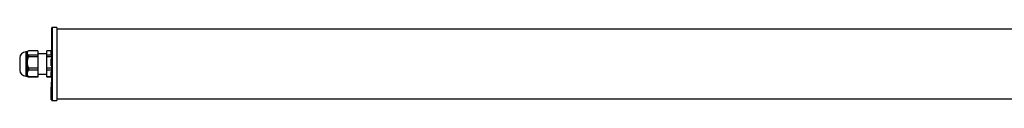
# Model space of a CAD drawing. Header units: millimetres. Extents: x -969 to 996, y 408 to 486.
# Tile 1 of 4: x -969 to 13, y 410 to 483. Entities that reach past the tile are written whole.
import ezdxf

# ---------------------------------------------------------------- set-up
doc = ezdxf.new("R2010")
doc.units = ezdxf.units.MM

msp = doc.modelspace()

# ---------------------------------------------------------------- linework, layer by layer
at = {"color": 7, "linetype": 'Continuous', "lineweight": 25}
for p, q in [((-936.96, 446.66), (-936.96, 482.66)), ((-931.96, 483.16), (-936.46, 483.16)), ((-931.96, 483.16), (-931.96, 446.66)), ((810.04, 481.41), (-931.96, 481.41)), ((-968.96, 452.66), (-968.96, 452.2)), ((-968.96, 452.2), (-968.96, 440.66)), ((-961.46, 458.66), (-962.96, 458.66)), ((-960.45, 459.67), (-961.46, 458.66)), ((-961.46, 458.66), (-961.46, 457.74)), ((-961.46, 457.74), (-961.46, 448.22)), ((-950.96, 459.9), (-960.21, 459.9)), ((-960.21, 455.59), (-960.21, 453.79)), ((-950.96, 455.59), (-960.21, 455.59)), ((-950.96, 453.79), (-960.21, 453.79)), ((-950.96, 459.9), (-950.96, 455.59)), ((-941.96, 456.86), (-950.96, 456.86)), ((-950.96, 455.59), (-950.96, 453.79)), ((-950.96, 453.79), (-950.96, 442.65)), ((-936.96, 459.9), (-941.96, 459.9)), ((-941.96, 455.59), (-941.96, 459.9)), ((-936.96, 455.59), (-941.96, 455.59)), ((-941.96, 453.79), (-941.96, 455.59)), ((-936.96, 453.79), (-941.96, 453.79)), ((-941.96, 442.65), (-941.96, 453.79)), ((-937.46, 456.4), (-937.46, 459.08)), ((-961.46, 448.22), (-961.46, 437.14)), ((-950.96, 442.65), (-960.21, 442.65)), ((-960.21, 442.65), (-960.21, 440.55)), ((-950.96, 442.65), (-950.96, 440.55)), ((-936.96, 442.65), (-941.96, 442.65)), ((-941.96, 440.55), (-941.96, 442.65)), ((-937.46, 444.75), (-937.46, 451.69)), ((-936.96, 410.66), (-936.96, 446.66)), ((-931.96, 446.66), (-931.96, 410.16)), ((-962.96, 434.66), (-961.46, 434.66)), ((-961.46, 437.14), (-961.46, 434.66)), ((-961.46, 434.66), (-960.45, 433.65)), ((-960.21, 433.42), (-960.43, 433.67)), ((-950.96, 440.55), (-960.21, 440.55)), ((-950.96, 433.72), (-960.21, 433.72)), ((-960.21, 433.72), (-960.21, 433.42)), ((-950.96, 433.42), (-960.21, 433.42)), ((-950.96, 440.55), (-950.96, 433.72)), ((-950.96, 436.46), (-941.96, 436.46)), ((-950.96, 433.72), (-950.96, 433.42)), ((-936.96, 440.55), (-941.96, 440.55)), ((-941.96, 433.72), (-941.96, 440.55)), ((-936.96, 433.72), (-941.96, 433.72)), ((-941.96, 433.72), (-941.96, 433.42)), ((-936.96, 433.42), (-941.96, 433.42)), ((-937.46, 435.01), (-937.46, 439.27)), ((-937.66, 427.88), (-937.74, 427.88)), ((-937.66, 426.76), (-937.74, 426.76)), ((-937.74, 424.69), (-937.66, 424.69)), ((-937.66, 428.49), (-937.66, 425.7)), ((-937.66, 428.49), (-936.96, 428.49)), ((-937.66, 425.7), (-936.96, 425.7)), ((-937.66, 425.7), (-937.66, 425.65)), ((-937.66, 425.65), (-936.96, 425.65)), ((-937.66, 425.65), (-937.66, 424.74)), ((-937.66, 424.74), (-936.96, 424.74)), ((-937.66, 424.74), (-937.66, 423.72)), ((-937.66, 423.72), (-936.96, 423.72)), ((-937.66, 423.44), (-937.66, 423.54)), ((-936.96, 423.44), (-937.66, 423.44)), ((-937.66, 422.74), (-937.66, 423.44)), ((-937.66, 422.74), (-936.96, 422.74)), ((-937.66, 421.7), (-937.66, 422.74)), ((-937.46, 423.68), (-936.96, 423.68)), ((-937.66, 421.56), (-937.66, 421.7)), ((-937.66, 419.65), (-937.66, 421.56)), ((-937.66, 419.43), (-937.66, 419.65)), ((-937.66, 417.72), (-937.66, 419.43)), ((-937.66, 417.6), (-937.66, 417.72)), ((-937.66, 416.09), (-937.66, 417.6)), ((-937.66, 415.91), (-937.66, 416.09)), ((-937.66, 414.62), (-937.66, 415.91)), ((-937.66, 414.53), (-937.66, 414.62)), ((-937.66, 413.45), (-937.66, 414.53)), ((-937.66, 413.33), (-937.66, 413.45)), ((-937.66, 412.49), (-937.66, 413.33)), ((-937.46, 421.84), (-937.46, 421.56)), ((-937.46, 421.84), (-936.96, 421.84)), ((-937.46, 421.56), (-936.96, 421.56)), ((-937.46, 421.56), (-937.46, 421.42)), ((-937.46, 421.42), (-936.96, 421.42)), ((-937.46, 421.36), (-936.96, 421.36)), ((-937.46, 419.78), (-937.46, 419.5)), ((-937.46, 419.78), (-936.96, 419.78)), ((-937.46, 419.5), (-936.96, 419.5)), ((-937.46, 419.5), (-937.46, 419.28)), ((-937.46, 419.28), (-936.96, 419.28)), ((-937.46, 419.23), (-936.96, 419.23)), ((-937.46, 417.83), (-937.46, 417.55)), ((-937.46, 417.83), (-936.96, 417.83)), ((-937.46, 417.55), (-936.96, 417.55)), ((-937.46, 417.55), (-937.46, 417.44)), ((-937.46, 417.44), (-936.96, 417.44)), ((-937.46, 417.4), (-936.96, 417.4)), ((-937.46, 416.19), (-937.46, 415.92)), ((-937.46, 416.19), (-936.96, 416.19)), ((-937.46, 415.92), (-936.96, 415.92)), ((-937.46, 415.92), (-937.46, 415.74)), ((-937.46, 415.74), (-936.96, 415.74)), ((-937.46, 415.71), (-936.96, 415.71)), ((-937.46, 414.7), (-937.46, 414.44)), ((-937.46, 414.7), (-936.96, 414.7)), ((-937.46, 414.44), (-936.96, 414.44)), ((-937.46, 414.44), (-937.46, 414.35)), ((-937.46, 414.35), (-936.96, 414.35)), ((-937.46, 414.33), (-936.96, 414.33)), ((-937.46, 413.52), (-937.46, 413.27)), ((-937.46, 413.52), (-936.96, 413.52)), ((-937.46, 413.27), (-936.96, 413.27)), ((-937.46, 413.27), (-937.46, 413.15)), ((-937.46, 413.15), (-936.96, 413.15)), ((-937.46, 413.13), (-936.96, 413.13)), ((-937.66, 412.44), (-937.66, 412.49)), ((-937.66, 411.83), (-937.66, 412.44)), ((-937.66, 411.77), (-937.66, 411.83)), ((-937.66, 411.4), (-937.66, 411.77)), ((-937.66, 411.39), (-937.66, 411.4)), ((-937.66, 411.26), (-937.66, 411.39)), ((-937.46, 412.54), (-937.46, 412.3)), ((-937.46, 412.54), (-936.96, 412.54)), ((-937.46, 412.3), (-936.96, 412.3)), ((-937.46, 412.3), (-937.46, 412.25)), ((-937.46, 412.25), (-936.96, 412.25)), ((-937.46, 412.24), (-936.96, 412.24)), ((-937.46, 411.86), (-937.46, 411.63)), ((-937.46, 411.86), (-936.96, 411.86)), ((-937.46, 411.63), (-936.96, 411.63)), ((-937.46, 411.63), (-937.46, 411.57)), ((-937.46, 411.57), (-936.96, 411.57)), ((-937.46, 411.57), (-936.96, 411.57)), ((-937.46, 411.42), (-937.46, 411.2)), ((-937.46, 411.42), (-936.96, 411.42)), ((-937.46, 411.2), (-936.96, 411.2)), ((-937.46, 411.2), (-937.46, 411.19)), ((-937.46, 411.19), (-936.96, 411.19)), ((-937.46, 411.19), (-936.96, 411.19)), ((-937.46, 411.06), (-936.96, 411.06)), ((-936.46, 410.16), (-931.96, 410.16)), ((-931.96, 411.91), (810.04, 411.91))]:
    msp.add_line(p, q, dxfattribs=at)
at = {"color": 8, "linetype": 'Continuous', "lineweight": 25}
for p, q in [((-936.46, 483.16), (-936.46, 446.66)), ((-962.96, 458.66), (-962.96, 457.74)), ((-962.96, 457.74), (-962.96, 434.66)), ((-936.46, 446.66), (-936.46, 410.16)), ((-937.46, 423.72), (-937.46, 423.68)), ((-937.46, 423.68), (-937.46, 423.44)), ((-937.46, 422.74), (-937.46, 421.84)), ((-937.46, 421.42), (-937.46, 421.36)), ((-937.46, 421.36), (-937.46, 419.78)), ((-937.46, 419.28), (-937.46, 419.23)), ((-937.46, 419.23), (-937.46, 417.83)), ((-937.46, 417.44), (-937.46, 417.4)), ((-937.46, 417.4), (-937.46, 416.19)), ((-937.46, 415.74), (-937.46, 415.71)), ((-937.46, 415.71), (-937.46, 414.7)), ((-937.46, 414.35), (-937.46, 414.33)), ((-937.46, 414.33), (-937.46, 413.52)), ((-937.46, 413.15), (-937.46, 413.13)), ((-937.46, 413.13), (-937.46, 412.54)), ((-937.66, 411.26), (-937.61, 411.26)), ((-937.46, 412.25), (-937.46, 412.24)), ((-937.46, 412.24), (-937.46, 411.86)), ((-937.46, 411.57), (-937.46, 411.57)), ((-937.46, 411.57), (-937.46, 411.42)), ((-937.46, 411.19), (-937.46, 411.19)), ((-937.46, 411.19), (-937.46, 411.06))]:
    msp.add_line(p, q, dxfattribs=at)
at = {"color": 7, "linetype": 'Continuous', "lineweight": 25, "flags": 128}
for points in [[(-937.46, 419.78), (-937.5, 419.78), (-937.53, 419.77), (-937.57, 419.76), (-937.6, 419.74), (-937.62, 419.72), (-937.64, 419.7), (-937.65, 419.68), (-937.66, 419.65)], [(-937.66, 417.72), (-937.65, 417.74), (-937.64, 417.76), (-937.62, 417.78), (-937.6, 417.8), (-937.57, 417.81), (-937.53, 417.82), (-937.5, 417.83), (-937.46, 417.83)], [(-937.46, 416.19), (-937.5, 416.19), (-937.53, 416.18), (-937.57, 416.17), (-937.6, 416.16), (-937.62, 416.14), (-937.64, 416.13), (-937.65, 416.11), (-937.66, 416.09)], [(-937.46, 414.7), (-937.5, 414.7), (-937.53, 414.7), (-937.57, 414.69), (-937.6, 414.68), (-937.62, 414.66), (-937.64, 414.65), (-937.65, 414.63), (-937.66, 414.62)], [(-937.46, 413.52), (-937.5, 413.52), (-937.53, 413.52), (-937.57, 413.51), (-937.6, 413.5), (-937.62, 413.49), (-937.64, 413.48), (-937.65, 413.47), (-937.66, 413.45)]]:
    msp.add_lwpolyline(points, dxfattribs=at)
at = {"color": 7, "linetype": 'Continuous', "lineweight": 25}
for centre, radius, start, end in [((-936.46, 482.66), 0.5, 90, 180), ((-962.96, 452.66), 6, 90, 180), ((-962.96, 440.66), 6, 180, 270), ((-937.46, 423.54), 0.2, 109.5034, 180), ((-937.48, 423.5), 0.179, 81.95053, 168.57825), ((-937.48, 421.66), 0.179, 81.95053, 168.57825), ((-937.48, 421.73), 0.179, 191.42175, 278.04947), ((-937.46, 421.56), 0.2, 180, 270), ((-937.48, 421.59), 0.179, 191.42175, 278.04947), ((-937.48, 419.68), 0.181, 188.55169, 276.54087), ((-937.46, 419.43), 0.2, 180, 270), ((-937.48, 419.46), 0.181, 188.55169, 276.54087), ((-937.47, 417.74), 0.185, 186.24355, 275.11107), ((-937.46, 417.6), 0.2, 180, 270), ((-937.47, 417.62), 0.185, 186.24355, 275.11107), ((-937.47, 416.1), 0.188, 184.40195, 273.81126), ((-937.46, 415.91), 0.2, 180, 270), ((-937.47, 415.93), 0.188, 184.40195, 273.81126), ((-937.47, 414.63), 0.191, 182.95214, 272.67534), ((-937.46, 414.53), 0.2, 180, 270), ((-937.47, 414.54), 0.191, 182.95214, 272.67534), ((-937.46, 413.46), 0.194, 181.83621, 271.72544), ((-937.46, 413.33), 0.2, 180, 270), ((-937.46, 413.34), 0.194, 181.83621, 271.72544), ((-937.5, 412.31), 0.237, 78.63095, 130.39069), ((-937.46, 412.49), 0.197, 181.01019, 270.97576), ((-937.46, 412.44), 0.2, 180, 270), ((-937.46, 412.44), 0.197, 181.01019, 270.97576), ((-937.51, 411.55), 0.318, 81.22054, 118.48161), ((-937.46, 411.83), 0.198, 180.44191, 270.43519), ((-937.46, 411.77), 0.2, 180, 270), ((-937.46, 411.77), 0.198, 180.44191, 270.43519), ((-937.51, 410.83), 0.589, 85.16619, 104.79594), ((-937.46, 411.4), 0.2, 180.10943, 270.10901), ((-937.46, 411.39), 0.2, 180, 270), ((-937.46, 411.39), 0.2, 180.10943, 270.10901), ((-937.46, 411.26), 0.2, 180, 270), ((-936.46, 410.66), 0.5, 180, 270)]:
    msp.add_arc(centre, radius, start, end, dxfattribs=at)
for points, knots in [([(-960.21, 459.9), (-960.59, 459.55), (-960.9, 459.2), (-961.23, 458.67), (-961.31, 458.49), (-961.43, 458.12), (-961.46, 457.93), (-961.46, 457.74)], [0, 0, 0, 0, 0.5, 0.5, 0.75, 0.75, 1, 1, 1, 1]), ([(-961.46, 457.74), (-961.46, 457.37), (-961.34, 457.01), (-960.9, 456.29), (-960.59, 455.93), (-960.21, 455.59)], [0, 0, 0, 0, 0.5, 0.5, 1, 1, 1, 1]), ([(-960.21, 453.79), (-960.59, 452.91), (-960.9, 452), (-961.23, 450.61), (-961.31, 450.14), (-961.43, 449.19), (-961.46, 448.7), (-961.46, 448.22)], [0, 0, 0, 0, 0.5, 0.5, 0.75, 0.75, 1, 1, 1, 1]), ([(-961.46, 448.22), (-961.46, 447.25), (-961.34, 446.31), (-960.9, 444.45), (-960.59, 443.54), (-960.21, 442.65)], [0, 0, 0, 0, 0.5, 0.5, 1, 1, 1, 1]), ([(-960.21, 440.55), (-960.59, 440.01), (-960.9, 439.46), (-961.23, 438.6), (-961.31, 438.31), (-961.43, 437.73), (-961.46, 437.43), (-961.46, 437.14)], [0, 0, 0, 0, 0.5, 0.5, 0.75, 0.75, 1, 1, 1, 1]), ([(-961.46, 437.14), (-961.46, 436.54), (-961.34, 435.96), (-960.9, 434.82), (-960.59, 434.26), (-960.21, 433.72)], [0, 0, 0, 0, 0.5, 0.5, 1, 1, 1, 1])]:
    msp.add_open_spline(points, degree=3, knots=knots, dxfattribs=at)

doc.saveas('drawing.dxf')
